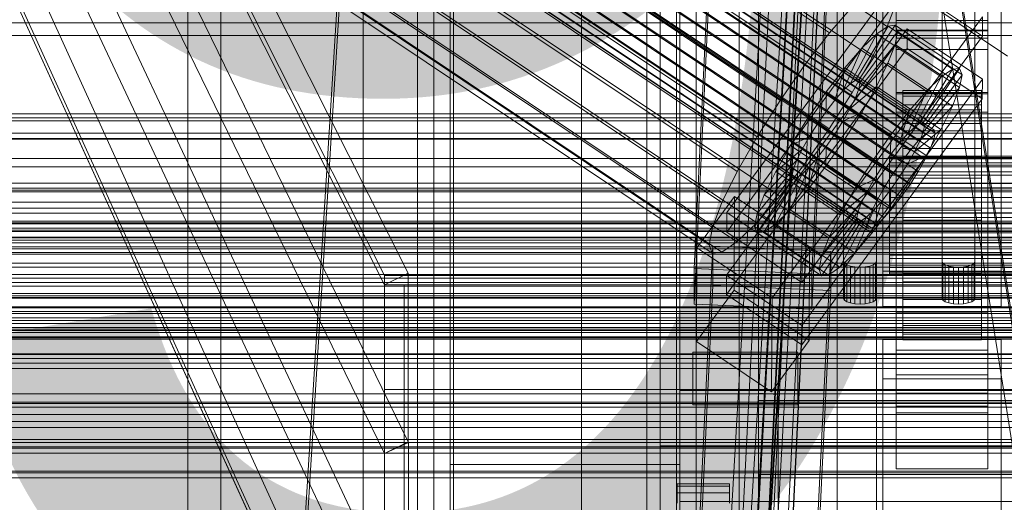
# Model space of a CAD drawing. Header units: millimetres. Extents: x -3490 to 61924, y -72580 to 6847.
# Tile 99 of 256: x -281 to -130, y -35176 to -35103. Entities that reach past the tile are written whole.
import ezdxf

# ---------------------------------------------------------------- set-up
doc = ezdxf.new("R2010")
doc.units = ezdxf.units.MM
for name, color, linetype, lineweight in [('COTAS_O', 1, 'Continuous', 0), ('COTAS_P', 1, 'Continuous', 0), ('frontal_bajante_movil', 7, 'Continuous', 0), ('frontal_C01', 7, 'Continuous', 0), ('frontal_C02', 7, 'Continuous', 0), ('frontal_C03', 7, 'Continuous', 0), ('frontal_C05', 7, 'Continuous', 0), ('frontal_mix-C02', 7, 'Continuous', 0), ('frontal_secador', 7, 'Continuous', 0), ('frontal_tolva-C01', 7, 'Continuous', 0)]:
    doc.layers.add(name, color=color, linetype=linetype, lineweight=lineweight)
doc.dimstyles.new('R19_100', dxfattribs={"dimtxt": 250, "dimasz": 150, "dimexe": 150, "dimexo": 80, "dimgap": 100, "dimtad": 1, "dimtih": 1, "dimtoh": 1, "dimdsep": 46, "dimcen": 0.09, "dimadec": 0, "dimazin": 0, "dimtfac": 1, "dimtdec": 4, "dimtofl": 0, "dimtmove": 0, "dimatfit": 3, "dimfxl": 1, "dimtolj": 1, "dimtzin": 0, "dimarcsym": 0})

# ---------------------------------------------------------------- blocks, each defined once
blk = doc.blocks.new('DIM_R29_52')
at = {"layer": 'COTAS_P'}
for p, q in [((-1750, -34600), (-1600, -34555)), ((2600, -34600), (2450, -34555)), ((-1750, -35500), (-1750, -34600)), ((-1750, -34600), (2600, -34600)), ((-1750, -34600), (-1600, -34645)), ((2600, -34600), (2450, -34645)), ((2600, -35500), (2600, -34600))]:
    blk.add_line(p, q, dxfattribs=at)
blk.add_text('4350 P', height=250, dxfattribs=at).set_placement((425, -34500))
blk = doc.blocks.new('DIM_R29_59')
at = {"layer": 'COTAS_O'}
for p, q in [((-1850, -34900), (-1850, -35600)), ((-150, -34900), (-150, -35600)), ((-1850, -35600), (-1700, -35555)), ((-150, -35600), (-300, -35555)), ((-150, -35600), (-1850, -35600)), ((-1850, -35600), (-1700, -35645)), ((-150, -35600), (-300, -35645))]:
    blk.add_line(p, q, dxfattribs=at)
blk.add_text('1700 O', height=250, rotation=180, dxfattribs=at).set_placement((-1000, -35700))
blk = doc.blocks.new('DIM_R29_63')
at = {"layer": 'COTAS_O'}
for p, q in [((-1480, -35300), (-1330, -35255)), ((490, -35300), (340, -35255)), ((-1480, -36000), (-1480, -35300)), ((-1480, -35300), (490, -35300)), ((-1480, -35300), (-1330, -35345)), ((490, -35300), (340, -35345)), ((490, -36000), (490, -35300))]:
    blk.add_line(p, q, dxfattribs=at)
blk.add_text('1970 O', height=250, dxfattribs=at).set_placement((-495, -35200))
blk = doc.blocks.new('DIM_R29_65')
at = {"layer": 'COTAS_O'}
for p, q in [((-1400, -35300), (-1250, -35255)), ((1400, -35300), (1250, -35255)), ((-1400, -36000), (-1400, -35300)), ((-1400, -35300), (1400, -35300)), ((-1400, -35300), (-1250, -35345)), ((1400, -35300), (1250, -35345)), ((1400, -36000), (1400, -35300))]:
    blk.add_line(p, q, dxfattribs=at)
blk.add_text('2800 O', height=250, dxfattribs=at).set_placement((0, -35200))
blk = doc.blocks.new('DIM_R29_66')
at = {"layer": 'COTAS_P'}
for p, q in [((-305, -34680), (395, -34680)), ((395, -34680), (350, -34830)), ((395, -36000), (395, -34680)), ((395, -34680), (440, -34830)), ((395, -36000), (350, -35850)), ((395, -36000), (440, -35850)), ((-305, -36000), (395, -36000))]:
    blk.add_line(p, q, dxfattribs=at)
blk.add_text('1320 P', height=250, rotation=90, dxfattribs=at).set_placement((295, -35340))
blk = doc.blocks.new('DIM_R29_67')
at = {"layer": 'COTAS_P'}
for p, q in [((-305, -35300), (-155, -35255)), ((345, -35300), (195, -35255)), ((-305, -36000), (-305, -35300)), ((-305, -35300), (345, -35300)), ((-305, -35300), (-155, -35345)), ((345, -35300), (195, -35345)), ((345, -36000), (345, -35300))]:
    blk.add_line(p, q, dxfattribs=at)
blk.add_text('650 P', height=250, dxfattribs=at).set_placement((20, -35200))

msp = doc.modelspace()

# ---------------------------------------------------------------- linework, layer by layer
at = {"layer": 'frontal_bajante_movil'}
for p, q in [((-195, -35227.232), (-195, -34680)), ((-183, -34680), (-183, -35227.232)), ((-180, -35227.232), (-180, -34680)), ((-195, -34682.819), (-195, -35230.051)), ((-183, -35230.051), (-183, -34682.819)), ((-215, -35355.689), (-215, -34808.457)), ((-185, -34808.457), (-185, -35355.689)), ((-183, -35356.81), (-183, -34809.578)), ((-180, -34809.578), (-180, -35356.81)), ((-215, -34846.045), (-215, -35393.277)), ((-185, -35393.277), (-185, -34846.045)), ((-180, -34885.505), (-180, -35159.121)), ((-215, -35164.759), (-215, -34891.143)), ((-180, -35164.759), (-180, -34891.143)), ((-168, -34891.143), (-168, -35164.759)), ((-215, -34896.781), (-215, -35170.397)), ((-180, -35170.397), (-180, -34896.781)), ((-180, -34902.42), (-180, -35176.036)), ((-168, -35176.036), (-168, -34902.42)), ((-156, -34902.42), (-156, -35176.036)), ((-220, -35775), (-220, -34903.821)), ((-180, -35775), (-180, -34903.821)), ((-170.939, -34903.924), (-170.939, -35177.54)), ((-82.939, -35460.565), (-170.939, -34903.924)), ((-168, -34903.359), (-80, -35460)), ((-168, -35176.975), (-168, -34903.359)), ((-168, -34904.675), (-80, -35461.315)), ((-168, -34905.239), (-168, -35178.855)), ((-156, -35178.855), (-156, -34905.239)), ((-255, -35775), (-255, -35000)), ((-155, -35139.455), (-155, -35089.862)), ((-150, -35089.862), (-150, -35139.455)), ((-140, -35139.455), (-140, -35089.862)), ((-135, -35089.862), (-135, -35139.455)), ((-155, -35095.5), (-155, -35145.093)), ((-150, -35145.093), (-150, -35095.5)), ((-140, -35095.5), (-140, -35145.093)), ((-135, -35145.093), (-135, -35095.5)), ((-154.878, -35139.719), (-155, -35139.455)), ((-155, -35145.093), (-155, -35139.455)), ((-150, -35139.455), (-150.122, -35139.719)), ((-150, -35145.093), (-150, -35139.455)), ((-139.878, -35139.719), (-140, -35139.455)), ((-140, -35145.093), (-140, -35139.455)), ((-135, -35139.455), (-135.122, -35139.719)), ((-135, -35145.093), (-135, -35139.455)), ((-154.523, -35139.958), (-154.878, -35139.719)), ((-154.878, -35145.357), (-154.878, -35139.719)), ((-153.969, -35140.147), (-154.523, -35139.958)), ((-154.523, -35145.596), (-154.523, -35139.958)), ((-153.273, -35140.268), (-153.969, -35140.147)), ((-153.969, -35145.785), (-153.969, -35140.147)), ((-152.5, -35140.31), (-153.273, -35140.268)), ((-153.273, -35145.906), (-153.273, -35140.268)), ((-151.727, -35140.268), (-152.5, -35140.31)), ((-152.5, -35145.948), (-152.5, -35140.31)), ((-151.031, -35140.147), (-151.727, -35140.268)), ((-151.727, -35145.906), (-151.727, -35140.268)), ((-150.477, -35139.958), (-151.031, -35140.147)), ((-151.031, -35145.785), (-151.031, -35140.147)), ((-150.122, -35139.719), (-150.477, -35139.958)), ((-150.477, -35145.596), (-150.477, -35139.958)), ((-150.122, -35145.357), (-150.122, -35139.719)), ((-139.523, -35139.958), (-139.878, -35139.719)), ((-139.878, -35145.357), (-139.878, -35139.719)), ((-138.969, -35140.147), (-139.523, -35139.958)), ((-139.523, -35145.596), (-139.523, -35139.958)), ((-138.273, -35140.268), (-138.969, -35140.147)), ((-138.969, -35145.785), (-138.969, -35140.147)), ((-137.5, -35140.31), (-138.273, -35140.268)), ((-138.273, -35145.906), (-138.273, -35140.268)), ((-136.727, -35140.268), (-137.5, -35140.31)), ((-137.5, -35145.948), (-137.5, -35140.31)), ((-136.031, -35140.147), (-136.727, -35140.268)), ((-136.727, -35145.906), (-136.727, -35140.268)), ((-135.477, -35139.958), (-136.031, -35140.147)), ((-136.031, -35145.785), (-136.031, -35140.147)), ((-135.122, -35139.719), (-135.477, -35139.958)), ((-135.477, -35145.596), (-135.477, -35139.958)), ((-135.122, -35145.357), (-135.122, -35139.719)), ((-155, -35145.093), (-154.878, -35145.357)), ((-154.878, -35145.357), (-154.523, -35145.596)), ((-154.523, -35145.596), (-153.969, -35145.785)), ((-151.031, -35145.785), (-150.477, -35145.596)), ((-150.477, -35145.596), (-150.122, -35145.357)), ((-150.122, -35145.357), (-150, -35145.093)), ((-140, -35145.093), (-139.878, -35145.357)), ((-139.878, -35145.357), (-139.523, -35145.596)), ((-139.523, -35145.596), (-138.969, -35145.785)), ((-136.031, -35145.785), (-135.477, -35145.596)), ((-135.477, -35145.596), (-135.122, -35145.357)), ((-135.122, -35145.357), (-135, -35145.093)), ((-153.969, -35145.785), (-153.273, -35145.906)), ((-153.273, -35145.906), (-152.5, -35145.948)), ((-152.5, -35145.948), (-151.727, -35145.906)), ((-151.727, -35145.906), (-151.031, -35145.785)), ((-138.969, -35145.785), (-138.273, -35145.906)), ((-138.273, -35145.906), (-137.5, -35145.948)), ((-137.5, -35145.948), (-136.727, -35145.906)), ((-136.727, -35145.906), (-136.031, -35145.785)), ((-178, -35153.296), (-162, -35153.296)), ((-178, -35153.296), (-178, -35161.296)), ((-162, -35153.296), (-162, -35161.296)), ((-180, -35159.121), (220, -35159.121)), ((-180, -35347.232), (-180, -35159.121)), ((-180, -35164.759), (-180, -35159.121)), ((-168, -35160.655), (208, -35160.655)), ((-168, -35164.759), (-168, -35160.655)), ((-168, -35171.931), (-168, -35160.655)), ((-178, -35161.296), (-162, -35161.296)), ((-180, -35164.759), (-215, -35164.759)), ((-215, -35164.759), (-215, -35170.397)), ((-183, -35164.759), (223, -35164.759)), ((-183, -35352.87), (-183, -35164.759)), ((-183, -35167.578), (-183, -35164.759)), ((-180, -35164.759), (-180, -35352.87)), ((220, -35164.759), (-180, -35164.759)), ((-168, -35164.759), (-180, -35164.759)), ((-180, -35164.759), (-180, -35176.036)), ((-180, -35164.759), (-180, -35170.397)), ((-168, -35164.759), (-168, -35176.036)), ((208, -35164.759), (-168, -35164.759)), ((-183, -35167.578), (-183, -35355.689)), ((223, -35167.578), (-183, -35167.578)), ((-215, -35170.397), (-180, -35170.397)), ((-168, -35171.931), (-168, -35176.036)), ((208, -35171.931), (-168, -35171.931)), ((-180, -35176.036), (-168, -35176.036)), ((-168, -35176.036), (208, -35176.036)), ((-156, -35176.036), (-168, -35176.036)), ((-168, -35176.036), (-168, -35178.855)), ((-156, -35176.036), (-156, -35178.855))]:
    msp.add_line(p, q, dxfattribs=at)
at = {"layer": 'frontal_C01'}
for p, q in [((-250, -33373.251), (-250, -35948.844)), ((-250, -35953.656), (-250, -33378.064)), ((-228.298, -34979.106), (-228.298, -35241.719)), ((-228.298, -35247.5), (-228.298, -34984.887)), ((-147, -35102.698), (-147, -35056.475)), ((-133, -35056.475), (-133, -35102.698)), ((-147, -35059.172), (-147, -35105.394)), ((-133, -35105.394), (-133, -35059.172)), ((-177.811, -35140.549), (-174.943, -35080.76)), ((-156.962, -35081.56), (-159.83, -35141.348)), ((-177.811, -35145.942), (-174.943, -35086.153)), ((-159.83, -35146.742), (-156.962, -35086.953)), ((-147, -35104.277), (-147, -35091.335)), ((-133, -35091.335), (-133, -35104.277)), ((-149, -35140.947), (-149, -35095.11)), ((-131, -35095.11), (-131, -35140.947)), ((-149, -35146.34), (-149, -35100.502)), ((-131, -35146.34), (-131, -35100.502)), ((-147, -35100.965), (-147, -35113.907)), ((-133, -35113.907), (-133, -35100.965)), ((-133, -35102.698), (-147, -35102.698)), ((-147, -35102.698), (-147, -35105.394)), ((-133, -35105.394), (-133, -35102.698)), ((-133, -35104.277), (-147, -35104.277)), ((-147, -35104.277), (-147, -35113.907)), ((-133, -35113.907), (-133, -35104.277)), ((-147, -35105.394), (-133, -35105.394)), ((-147, -35113.907), (-133, -35113.907)), ((-425, -35135.832), (425, -35135.832)), ((-159.83, -35141.348), (-177.811, -35140.549)), ((-177.811, -35140.549), (-177.811, -35145.942)), ((-131, -35140.947), (-149, -35140.947)), ((-149, -35140.947), (-149, -35146.34)), ((-131, -35146.34), (-131, -35140.947)), ((-159.83, -35146.742), (-159.83, -35141.348)), ((-177.811, -35145.942), (-159.83, -35146.742)), ((-149, -35146.34), (-131, -35146.34)), ((425, -35147.388), (-425, -35147.388)), ((425, -35149.529), (-425, -35149.529)), ((-425, -35161.084), (425, -35161.084))]:
    msp.add_line(p, q, dxfattribs=at)
at = {"layer": 'frontal_C02'}
for p, q in [((-250, -32921.727), (-250, -35767.183)), ((-250, -35771.953), (-250, -32926.497)), ((-356.348, -34977.08), (-142.549, -35120.055)), ((-355.53, -34976.517), (-141.731, -35119.493)), ((-355.017, -34976.461), (-141.218, -35119.437)), ((-354.844, -34976.916), (-141.045, -35119.891)), ((-357.415, -34978.111), (-143.617, -35121.086)), ((-355.022, -34977.85), (-141.224, -35120.825)), ((-358.659, -34979.539), (-144.861, -35122.515)), ((-355.541, -34979.2), (-141.742, -35122.175)), ((-332.659, -34980.402), (-148.35, -35103.656)), ((-146.196, -35124.244), (-359.995, -34981.269)), ((-356.363, -34980.873), (-142.565, -35123.849)), ((-341.461, -34981.36), (-157.152, -35104.615)), ((-361.332, -34983.181), (-147.533, -35126.157)), ((-357.434, -34982.757), (-143.635, -35125.732)), ((-358.68, -34984.722), (-144.881, -35127.697)), ((-362.578, -34985.146), (-148.779, -35128.121)), ((-160.922, -35109.496), (-345.231, -34986.241)), ((-334.981, -34985.125), (-150.672, -35108.379)), ((-363.648, -34987.029), (-149.85, -35130.005)), ((-360.017, -34986.634), (-146.218, -35129.609)), ((-364.471, -34988.703), (-150.672, -35131.678)), ((-361.352, -34988.363), (-147.554, -35131.339)), ((-365.168, -34990.987), (-151.369, -35133.962)), ((-364.989, -34990.053), (-151.191, -35133.028)), ((-363.664, -34990.823), (-149.865, -35133.798)), ((-362.596, -34989.792), (-148.798, -35132.768)), ((-338.003, -34990.44), (-153.694, -35113.695)), ((-364.995, -34991.441), (-151.196, -35134.417)), ((-364.482, -34991.386), (-150.683, -35134.361)), ((-349.002, -34991.638), (-164.693, -35114.893)), ((-341.52, -34995.985), (-157.211, -35119.24)), ((-352.519, -34997.183), (-168.21, -35120.438)), ((-345.291, -35001.382), (-160.982, -35124.637)), ((-355.541, -35002.499), (-171.232, -35125.753)), ((-357.863, -35007.222), (-173.554, -35130.477)), ((-349.061, -35006.263), (-164.752, -35129.518)), ((-352.572, -35010.296), (-168.263, -35133.55)), ((-359.326, -35011.031), (-175.016, -35134.286)), ((-355.584, -35013.205), (-171.275, -35136.46)), ((-359.83, -35013.667), (-175.521, -35136.922)), ((-359.341, -35014.95), (-175.032, -35138.205)), ((-357.893, -35014.793), (-173.584, -35138.047)), ((-228.298, -35036.685), (-250, -35386.887)), ((-250, -35392.618), (-228.298, -35042.415)), ((-228.298, -35042.415), (-130, -35108.151)), ((-172.809, -35131.994), (-145.277, -35094.471)), ((-145.289, -35097.452), (-172.821, -35134.974)), ((-133.821, -35105.121), (-145.289, -35097.452)), ((-157.152, -35104.615), (-153.641, -35100.582)), ((-146.887, -35099.847), (-148.35, -35103.656)), ((-133.809, -35102.14), (-161.341, -35139.663)), ((-133.809, -35102.14), (-133.821, -35105.121)), ((-153.199, -35111.823), (-148.226, -35103.563)), ((-152.686, -35111.768), (-147.143, -35103.445)), ((-148.35, -35103.656), (-150.672, -35108.379)), ((-148.226, -35103.563), (-149.953, -35104.751)), ((-147.143, -35103.445), (-148.226, -35103.563)), ((-148.226, -35103.563), (-138.396, -35110.137)), ((-147.143, -35103.445), (-137.313, -35110.019)), ((-146.777, -35104.405), (-147.143, -35103.445)), ((-172.847, -35141.531), (-145.315, -35104.009)), ((-161.353, -35142.643), (-133.821, -35105.121)), ((-160.922, -35109.496), (-157.152, -35104.615)), ((-154.017, -35112.386), (-149.953, -35104.751)), ((-152.513, -35112.222), (-146.777, -35104.405)), ((-149.953, -35104.751), (-152.207, -35106.927)), ((-149.953, -35104.751), (-140.123, -35111.324)), ((-147.155, -35106.377), (-146.777, -35104.405)), ((-147, -35107.163), (-147, -35104.183)), ((-147, -35104.183), (-133, -35104.183)), ((-147, -35150.001), (-147, -35104.183)), ((-146.777, -35104.405), (-136.948, -35110.979)), ((-145.327, -35106.989), (-145.315, -35104.009)), ((-145.315, -35104.009), (-133.847, -35111.678)), ((-133, -35104.183), (-133, -35107.163)), ((-133, -35104.183), (-133, -35150.001)), ((-152.692, -35113.156), (-147.155, -35106.377)), ((-148.249, -35109.226), (-147.155, -35106.377)), ((-147.155, -35106.377), (-137.325, -35112.95)), ((-145.327, -35106.989), (-172.859, -35144.512)), ((-155.085, -35113.417), (-152.207, -35106.927)), ((-152.207, -35106.927), (-154.833, -35109.943)), ((-152.207, -35106.927), (-142.377, -35113.501)), ((-133, -35107.163), (-147, -35107.163)), ((-147, -35107.163), (-147, -35152.982)), ((-133.859, -35114.659), (-145.327, -35106.989)), ((-133, -35152.982), (-133, -35107.163)), ((-164.693, -35114.893), (-160.922, -35109.496)), ((-150.672, -35108.379), (-153.694, -35113.695)), ((-153.21, -35114.506), (-148.249, -35109.226)), ((-149.985, -35112.76), (-148.249, -35109.226)), ((-148.249, -35109.226), (-138.419, -35115.8)), ((-154.833, -35109.943), (-157.653, -35113.595)), ((-156.329, -35114.846), (-154.833, -35109.943)), ((-154.833, -35109.943), (-145.003, -35116.517)), ((-138.396, -35110.137), (-143.369, -35118.397)), ((-137.313, -35110.019), (-142.856, -35118.341)), ((-136.948, -35110.979), (-142.683, -35118.796)), ((-140.123, -35111.324), (-138.396, -35110.137)), ((-138.396, -35110.137), (-137.313, -35110.019)), ((-136.948, -35110.979), (-137.325, -35112.95)), ((-137.313, -35110.019), (-136.948, -35110.979)), ((-133.847, -35111.678), (-161.379, -35149.2)), ((-155.085, -35113.417), (-154.017, -35112.386)), ((-154.017, -35112.386), (-153.199, -35111.823)), ((-144.188, -35118.96), (-154.017, -35112.386)), ((-153.199, -35111.823), (-152.686, -35111.768)), ((-143.369, -35118.397), (-153.199, -35111.823)), ((-152.513, -35112.222), (-152.692, -35113.156)), ((-142.856, -35118.341), (-152.686, -35111.768)), ((-152.686, -35111.768), (-152.513, -35112.222)), ((-142.683, -35118.796), (-152.513, -35112.222)), ((-140.123, -35111.324), (-144.188, -35118.96)), ((-142.377, -35113.501), (-140.123, -35111.324)), ((-133.847, -35111.678), (-133.859, -35114.659)), ((-157.653, -35113.595), (-160.474, -35117.632)), ((-157.653, -35113.595), (-157.665, -35116.575)), ((-147.823, -35120.168), (-157.653, -35113.595)), ((-153.694, -35113.695), (-157.211, -35119.24)), ((-156.329, -35114.846), (-155.085, -35113.417)), ((-145.255, -35119.99), (-155.085, -35113.417)), ((-154.033, -35116.18), (-149.985, -35112.76)), ((-152.692, -35113.156), (-153.21, -35114.506)), ((-142.862, -35119.73), (-152.692, -35113.156)), ((-152.246, -35116.736), (-149.985, -35112.76)), ((-149.985, -35112.76), (-140.156, -35119.333)), ((-147, -35116.701), (-147, -35113.721)), ((-147, -35113.721), (-133, -35113.721)), ((-147, -35159.539), (-147, -35113.721)), ((-146, -35123.404), (-146, -35113.412)), ((-146, -35113.412), (-146, -35113.858)), ((-146, -35113.412), (-134, -35113.412)), ((-146, -35114.26), (-146, -35113.412)), ((-146, -35123.615), (-146, -35113.858)), ((-146, -35113.858), (-146, -35115.568)), ((-146, -35113.858), (-134, -35113.858)), ((-142.377, -35113.501), (-145.255, -35119.99)), ((-145.003, -35116.517), (-142.377, -35113.501)), ((-137.325, -35112.95), (-142.862, -35119.73)), ((-137.325, -35112.95), (-138.419, -35115.8)), ((-134, -35113.858), (-134, -35113.412)), ((-134, -35113.412), (-134, -35123.404)), ((-134, -35113.412), (-134, -35114.26)), ((-134, -35115.568), (-134, -35113.858)), ((-134, -35113.858), (-134, -35123.615)), ((-133, -35113.721), (-133, -35116.701)), ((-133, -35113.721), (-133, -35159.539)), ((-168.21, -35120.438), (-164.693, -35114.893)), ((-161.391, -35152.181), (-133.859, -35114.659)), ((-157.665, -35116.575), (-156.329, -35114.846)), ((-146.499, -35121.419), (-156.329, -35114.846)), ((-153.21, -35114.506), (-154.033, -35116.18)), ((-143.38, -35121.08), (-153.21, -35114.506)), ((-146, -35123.806), (-146, -35114.26)), ((-146, -35114.26), (-134, -35114.26)), ((-146, -35116.344), (-146, -35114.26)), ((-146, -35124.425), (-146, -35115.568)), ((-146, -35115.568), (-146, -35118.424)), ((-146, -35115.568), (-134, -35115.568)), ((-134, -35114.26), (-134, -35123.806)), ((-134, -35114.26), (-134, -35116.344)), ((-134, -35118.424), (-134, -35115.568)), ((-134, -35115.568), (-134, -35124.425)), ((-159.001, -35118.487), (-157.665, -35116.575)), ((-157.665, -35116.575), (-147.835, -35123.149)), ((-154.033, -35116.18), (-155.103, -35118.063)), ((-155.103, -35118.063), (-152.246, -35116.736)), ((-154.877, -35120.883), (-152.246, -35116.736)), ((-144.203, -35122.753), (-154.033, -35116.18)), ((-152.246, -35116.736), (-142.416, -35123.309)), ((-147.823, -35120.168), (-145.003, -35116.517)), ((-133, -35116.701), (-147, -35116.701)), ((-147, -35116.701), (-147, -35162.519)), ((-145.003, -35116.517), (-146.499, -35121.419)), ((-146, -35124.793), (-146, -35116.344)), ((-146, -35116.344), (-134, -35116.344)), ((-146, -35119.521), (-146, -35116.344)), ((-138.419, -35115.8), (-143.38, -35121.08)), ((-138.419, -35115.8), (-140.156, -35119.333)), ((-134, -35116.344), (-134, -35124.793)), ((-134, -35116.344), (-134, -35119.521)), ((-133, -35162.519), (-133, -35116.701)), ((-160.474, -35117.632), (-163.105, -35121.78)), ((-159.001, -35118.487), (-160.474, -35117.632)), ((-160.474, -35117.632), (-150.644, -35124.205)), ((-160.247, -35120.452), (-159.001, -35118.487)), ((-149.171, -35125.061), (-159.001, -35118.487)), ((-155.103, -35118.063), (-156.35, -35120.028)), ((-145.274, -35124.637), (-155.103, -35118.063)), ((-146, -35125.778), (-146, -35118.424)), ((-146, -35118.424), (-146, -35122.233)), ((-146, -35118.424), (-134, -35118.424)), ((-143.369, -35118.397), (-144.188, -35118.96)), ((-142.856, -35118.341), (-143.369, -35118.397)), ((-142.683, -35118.796), (-142.856, -35118.341)), ((-134, -35122.233), (-134, -35118.424)), ((-134, -35118.424), (-134, -35125.778)), ((-157.211, -35119.24), (-160.982, -35124.637)), ((-156.35, -35120.028), (-157.686, -35121.94)), ((-156.35, -35120.028), (-154.877, -35120.883)), ((-146.52, -35126.601), (-156.35, -35120.028)), ((-150.644, -35124.205), (-147.823, -35120.168)), ((-147.835, -35123.149), (-147.823, -35120.168)), ((-145.255, -35119.99), (-146.499, -35121.419)), ((-146, -35126.298), (-146, -35119.521)), ((-146, -35119.521), (-134, -35119.521)), ((-146, -35123.577), (-146, -35119.521)), ((-144.188, -35118.96), (-145.255, -35119.99)), ((-140.156, -35119.333), (-144.203, -35122.753)), ((-143.617, -35121.086), (-142.549, -35120.055)), ((-143.38, -35121.08), (-142.862, -35119.73)), ((-142.862, -35119.73), (-142.683, -35118.796)), ((-142.549, -35120.055), (-141.731, -35119.493)), ((-140.156, -35119.333), (-142.416, -35123.309)), ((-141.731, -35119.493), (-141.218, -35119.437)), ((-141.045, -35119.891), (-141.224, -35120.825)), ((-141.218, -35119.437), (-141.045, -35119.891)), ((-134, -35119.521), (-134, -35126.298)), ((-134, -35119.521), (-134, -35123.577)), ((-171.232, -35125.753), (-168.21, -35120.438)), ((-160.247, -35120.452), (-163.105, -35121.78)), ((-161.318, -35122.336), (-160.247, -35120.452)), ((-150.417, -35127.026), (-160.247, -35120.452)), ((-157.698, -35124.921), (-154.877, -35120.883)), ((-154.877, -35120.883), (-145.047, -35127.457)), ((-146.499, -35121.419), (-147.835, -35123.149)), ((-144.861, -35122.515), (-143.617, -35121.086)), ((-144.203, -35122.753), (-143.38, -35121.08)), ((-141.224, -35120.825), (-141.742, -35122.175)), ((-163.105, -35121.78), (-165.365, -35125.756)), ((-161.318, -35122.336), (-165.365, -35125.756)), ((-163.105, -35121.78), (-153.275, -35128.353)), ((-162.14, -35124.009), (-161.318, -35122.336)), ((-151.488, -35128.909), (-161.318, -35122.336)), ((-157.686, -35121.94), (-159.022, -35123.67)), ((-157.686, -35121.94), (-157.698, -35124.921)), ((-147.856, -35128.514), (-157.686, -35121.94)), ((-147.835, -35123.149), (-149.171, -35125.061)), ((-146.196, -35124.244), (-144.861, -35122.515)), ((-146, -35127.582), (-146, -35122.233)), ((-146, -35122.233), (-146, -35126.734)), ((-146, -35122.233), (-134, -35122.233)), ((-145.274, -35124.637), (-144.203, -35122.753)), ((-141.742, -35122.175), (-142.565, -35123.849)), ((-134, -35126.734), (-134, -35122.233)), ((-134, -35122.233), (-134, -35127.582)), ((-162.14, -35124.009), (-167.102, -35129.289)), ((-160.982, -35124.637), (-164.752, -35129.518)), ((-162.659, -35125.359), (-162.14, -35124.009)), ((-152.311, -35130.583), (-162.14, -35124.009)), ((-159.022, -35123.67), (-160.518, -35128.572)), ((-159.022, -35123.67), (-160.266, -35125.098)), ((-149.192, -35130.243), (-159.022, -35123.67)), ((-153.275, -35128.353), (-150.644, -35124.205)), ((-150.644, -35124.205), (-149.171, -35125.061)), ((-148, -35123.806), (-148, -35123.404)), ((-148, -35123.404), (-148, -35123.615)), ((-148, -35123.404), (148, -35123.404)), ((-148, -35123.615), (-148, -35124.425)), ((-148, -35123.615), (148, -35123.615)), ((-148, -35124.793), (-148, -35123.806)), ((-148, -35123.806), (148, -35123.806)), ((-148, -35124.425), (-148, -35125.778)), ((-148, -35124.425), (148, -35124.425)), ((-147.533, -35126.157), (-146.196, -35124.244)), ((-146.52, -35126.601), (-145.274, -35124.637)), ((-146, -35123.615), (-146, -35123.404)), ((-134, -35123.404), (-146, -35123.404)), ((-146, -35123.404), (-146, -35123.806)), ((-146, -35128.219), (-146, -35123.577)), ((-146, -35123.577), (-134, -35123.577)), ((-146, -35128.233), (-146, -35123.577)), ((-146, -35124.425), (-146, -35123.615)), ((-134, -35123.615), (-146, -35123.615)), ((-134, -35123.806), (-146, -35123.806)), ((-146, -35123.806), (-146, -35124.793)), ((-146, -35125.778), (-146, -35124.425)), ((-134, -35124.425), (-146, -35124.425)), ((-142.416, -35123.309), (-145.274, -35124.637)), ((-142.416, -35123.309), (-145.047, -35127.457)), ((-142.565, -35123.849), (-143.635, -35125.732)), ((-134, -35123.404), (-134, -35123.615)), ((-134, -35123.806), (-134, -35123.404)), ((-134, -35123.577), (-134, -35128.219)), ((-134, -35123.577), (-134, -35128.233)), ((-134, -35123.615), (-134, -35124.425)), ((-134, -35124.793), (-134, -35123.806)), ((-134, -35124.425), (-134, -35125.778)), ((-173.554, -35130.477), (-171.232, -35125.753)), ((-162.659, -35125.359), (-168.196, -35132.138)), ((-165.365, -35125.756), (-167.102, -35129.289)), ((-161.333, -35126.129), (-165.397, -35133.764)), ((-165.365, -35125.756), (-155.535, -35132.329)), ((-160.266, -35125.098), (-163.144, -35131.588)), ((-162.837, -35126.293), (-162.659, -35125.359)), ((-152.829, -35131.933), (-162.659, -35125.359)), ((-161.333, -35126.129), (-162.151, -35126.692)), ((-160.266, -35125.098), (-161.333, -35126.129)), ((-151.503, -35132.703), (-161.333, -35126.129)), ((-160.518, -35128.572), (-157.698, -35124.921)), ((-150.436, -35131.672), (-160.266, -35125.098)), ((-157.698, -35124.921), (-147.868, -35131.494)), ((-149.171, -35125.061), (-150.417, -35127.026)), ((-148.779, -35128.121), (-147.533, -35126.157)), ((-148, -35126.298), (-148, -35124.793)), ((-148, -35124.793), (148, -35124.793)), ((-148, -35125.778), (-148, -35127.582)), ((-148, -35125.778), (148, -35125.778)), ((-134, -35124.793), (-146, -35124.793)), ((-146, -35124.793), (-146, -35126.298)), ((-146, -35127.582), (-146, -35125.778)), ((-134, -35125.778), (-146, -35125.778)), ((-143.635, -35125.732), (-144.881, -35127.697)), ((-134, -35126.298), (-134, -35124.793)), ((-134, -35125.778), (-134, -35127.582)), ((-162.837, -35126.293), (-168.573, -35134.11)), ((-162.664, -35126.748), (-168.208, -35135.07)), ((-162.151, -35126.692), (-167.125, -35134.952)), ((-162.664, -35126.748), (-162.837, -35126.293)), ((-153.008, -35132.867), (-162.837, -35126.293)), ((-162.151, -35126.692), (-162.664, -35126.748)), ((-152.835, -35133.321), (-162.664, -35126.748)), ((-152.321, -35133.265), (-162.151, -35126.692)), ((-153.275, -35128.353), (-150.417, -35127.026)), ((-150.417, -35127.026), (-151.488, -35128.909)), ((-148, -35128.219), (-148, -35126.298)), ((-148, -35126.298), (148, -35126.298)), ((-148, -35127.582), (-148, -35129.714)), ((-148, -35127.582), (148, -35127.582)), ((-145.047, -35127.457), (-147.868, -35131.494)), ((-147.856, -35128.514), (-146.52, -35126.601)), ((-145.047, -35127.457), (-146.52, -35126.601)), ((-134, -35126.298), (-146, -35126.298)), ((-146, -35126.298), (-146, -35128.219)), ((-146, -35126.734), (-146, -35129.714)), ((-134, -35126.734), (-146, -35126.734)), ((-146, -35126.734), (-146, -35131.621)), ((-146, -35129.714), (-146, -35127.582)), ((-134, -35127.582), (-146, -35127.582)), ((-134, -35128.219), (-134, -35126.298)), ((-134, -35129.714), (-134, -35126.734)), ((-134, -35131.621), (-134, -35126.734)), ((-134, -35127.582), (-134, -35129.714)), ((-163.144, -35131.588), (-160.518, -35128.572)), ((-160.518, -35128.572), (-150.688, -35135.145)), ((-155.535, -35132.329), (-153.275, -35128.353)), ((-155.535, -35132.329), (-151.488, -35128.909)), ((-151.488, -35128.909), (-152.311, -35130.583)), ((-149.85, -35130.005), (-148.779, -35128.121)), ((-149.192, -35130.243), (-147.856, -35128.514)), ((-148, -35130.424), (-148, -35128.219)), ((-148, -35128.219), (148, -35128.219)), ((-147.868, -35131.494), (-147.856, -35128.514)), ((-144.881, -35127.697), (-146.218, -35129.609)), ((-134, -35128.219), (-146, -35128.219)), ((-146, -35128.219), (-146, -35130.424)), ((-146, -35130.424), (-146, -35128.233)), ((-146, -35128.233), (-134, -35128.233)), ((-146, -35133.173), (-146, -35128.233)), ((-134, -35130.424), (-134, -35128.219)), ((-134, -35128.233), (-134, -35130.424)), ((-134, -35128.233), (-134, -35133.173)), ((-177.394, -35137.353), (-171.658, -35129.536)), ((-175.016, -35134.286), (-173.554, -35130.477)), ((-171.715, -35143.843), (-171.658, -35129.536)), ((-171.658, -35129.536), (-160.19, -35137.205)), ((-164.752, -35129.518), (-168.263, -35133.55)), ((-167.102, -35129.289), (-168.196, -35132.138)), ((-167.102, -35129.289), (-157.272, -35135.862)), ((-157.272, -35135.862), (-152.311, -35130.583)), ((-152.311, -35130.583), (-152.829, -35131.933)), ((-150.688, -35135.145), (-149.192, -35130.243)), ((-150.672, -35131.678), (-149.85, -35130.005)), ((-150.436, -35131.672), (-149.192, -35130.243)), ((-148, -35129.714), (-148, -35132.029)), ((148, -35129.714), (-148, -35129.714)), ((-148, -35132.764), (-148, -35130.424)), ((-148, -35130.424), (148, -35130.424)), ((-146.218, -35129.609), (-147.554, -35131.339)), ((-146, -35129.714), (-134, -35129.714)), ((-146, -35132.029), (-146, -35129.714)), ((-134, -35130.424), (-146, -35130.424)), ((-146, -35130.424), (-146, -35132.764)), ((-134, -35129.714), (-134, -35132.029)), ((-134, -35132.764), (-134, -35130.424)), ((-172.809, -35131.994), (-172.821, -35134.974)), ((-161.341, -35139.663), (-172.809, -35131.994)), ((-168.196, -35132.138), (-168.573, -35134.11)), ((-168.196, -35132.138), (-158.366, -35138.712)), ((-165.397, -35133.764), (-163.144, -35131.588)), ((-163.144, -35131.588), (-153.314, -35138.162)), ((-158.366, -35138.712), (-152.829, -35131.933)), ((-153.314, -35138.162), (-150.436, -35131.672)), ((-152.829, -35131.933), (-153.008, -35132.867)), ((-151.503, -35132.703), (-150.436, -35131.672)), ((-151.191, -35133.028), (-150.672, -35131.678)), ((-147.868, -35131.494), (-150.688, -35135.145)), ((-147.554, -35131.339), (-148.798, -35132.768)), ((-148, -35132.029), (-148, -35134.369)), ((-148, -35132.029), (148, -35132.029)), ((-146, -35132.029), (-146, -35131.621)), ((-146, -35131.621), (-146, -35136.561)), ((-146, -35131.621), (-134, -35131.621)), ((-146, -35134.369), (-146, -35132.029)), ((-134, -35132.029), (-146, -35132.029)), ((-134, -35136.561), (-134, -35131.621)), ((-134, -35131.621), (-134, -35132.029)), ((-134, -35132.029), (-134, -35134.369)), ((-168.263, -35133.55), (-171.275, -35136.46)), ((-158.743, -35140.684), (-153.008, -35132.867)), ((-158.378, -35141.643), (-152.835, -35133.321)), ((-157.295, -35141.525), (-152.321, -35133.265)), ((-157.272, -35135.862), (-155.535, -35132.329)), ((-155.567, -35140.338), (-151.503, -35132.703)), ((-153.008, -35132.867), (-152.835, -35133.321)), ((-152.835, -35133.321), (-152.321, -35133.265)), ((-152.321, -35133.265), (-151.503, -35132.703)), ((-151.369, -35133.962), (-151.191, -35133.028)), ((-148.798, -35132.768), (-149.865, -35133.798)), ((-148, -35135.079), (-148, -35132.764)), ((-148, -35132.764), (148, -35132.764)), ((-146, -35132.764), (-146, -35133.173)), ((-134, -35132.764), (-146, -35132.764)), ((-146, -35132.764), (-146, -35135.079)), ((-146, -35133.173), (-134, -35133.173)), ((-146, -35138.06), (-146, -35133.173)), ((-134, -35133.173), (-134, -35132.764)), ((-134, -35135.079), (-134, -35132.764)), ((-134, -35133.173), (-134, -35138.06)), ((-175.521, -35136.922), (-175.016, -35134.286)), ((-172.821, -35134.974), (-161.353, -35142.643)), ((-168.573, -35134.11), (-168.208, -35135.07)), ((-168.573, -35134.11), (-158.743, -35140.684)), ((-168.208, -35135.07), (-167.125, -35134.952)), ((-168.208, -35135.07), (-158.378, -35141.643)), ((-167.125, -35134.952), (-165.397, -35133.764)), ((-167.125, -35134.952), (-157.295, -35141.525)), ((-165.397, -35133.764), (-155.567, -35140.338)), ((-150.688, -35135.145), (-153.314, -35138.162)), ((-151.196, -35134.417), (-151.369, -35133.962)), ((-150.683, -35134.361), (-151.196, -35134.417)), ((-149.865, -35133.798), (-150.683, -35134.361)), ((-148, -35134.369), (-148, -35136.575)), ((-148, -35134.369), (148, -35134.369)), ((-148, -35137.211), (-148, -35135.079)), ((-148, -35135.079), (148, -35135.079)), ((-146, -35136.575), (-146, -35134.369)), ((-146, -35134.369), (-146, -35136.561)), ((-134, -35134.369), (-146, -35134.369)), ((-146, -35135.079), (-146, -35138.06)), ((-134, -35135.079), (-146, -35135.079)), ((-146, -35135.079), (-146, -35137.211)), ((-134, -35136.561), (-134, -35134.369)), ((-134, -35134.369), (-134, -35136.575)), ((-134, -35138.06), (-134, -35135.079)), ((-134, -35137.211), (-134, -35135.079)), ((-171.275, -35136.46), (-173.584, -35138.047)), ((-158.366, -35138.712), (-157.272, -35135.862)), ((-148, -35136.575), (-148, -35138.495)), ((-148, -35136.575), (148, -35136.575)), ((-146, -35136.561), (-146, -35141.217)), ((-146, -35136.561), (-134, -35136.561)), ((-146, -35138.495), (-146, -35136.575)), ((-146, -35136.575), (-146, -35141.217)), ((-134, -35136.575), (-146, -35136.575)), ((-134, -35141.217), (-134, -35136.561)), ((-134, -35141.217), (-134, -35136.575)), ((-134, -35136.575), (-134, -35138.495)), ((-177.811, -35196.412), (-174.943, -35137.146)), ((-177.394, -35137.353), (-177.451, -35151.66)), ((-165.926, -35145.022), (-177.394, -35137.353)), ((-175.032, -35138.205), (-175.521, -35136.922)), ((-173.584, -35138.047), (-175.032, -35138.205)), ((-174.943, -35143.109), (-174.943, -35137.146)), ((-174.943, -35137.146), (-156.962, -35137.939)), ((-160.19, -35137.205), (-165.926, -35145.022)), ((-160.19, -35137.205), (-160.247, -35151.512)), ((-156.962, -35137.939), (-159.83, -35197.205)), ((-156.962, -35137.939), (-156.962, -35143.901)), ((-153.314, -35138.162), (-155.567, -35140.338)), ((-148, -35139.015), (-148, -35137.211)), ((-148, -35137.211), (148, -35137.211)), ((-146, -35137.211), (-146, -35142.561)), ((-134, -35137.211), (-146, -35137.211)), ((-146, -35137.211), (-146, -35139.015)), ((-146, -35138.06), (-134, -35138.06)), ((-146, -35142.561), (-146, -35138.06)), ((-134, -35142.561), (-134, -35137.211)), ((-134, -35139.015), (-134, -35137.211)), ((-134, -35138.06), (-134, -35142.561)), ((-161.353, -35142.643), (-161.341, -35139.663)), ((-158.743, -35140.684), (-158.366, -35138.712)), ((-148, -35138.495), (-148, -35140.001)), ((-148, -35138.495), (148, -35138.495)), ((-148, -35140.368), (-148, -35139.015)), ((-148, -35139.015), (148, -35139.015)), ((-146, -35140.001), (-146, -35138.495)), ((-146, -35138.495), (-146, -35145.272)), ((-134, -35138.495), (-146, -35138.495)), ((-146, -35139.015), (-146, -35146.369)), ((-134, -35139.015), (-146, -35139.015)), ((-146, -35139.015), (-146, -35140.368)), ((-134, -35145.272), (-134, -35138.495)), ((-134, -35138.495), (-134, -35140.001)), ((-134, -35146.369), (-134, -35139.015)), ((-134, -35140.368), (-134, -35139.015)), ((-158.378, -35141.643), (-158.743, -35140.684)), ((-155.567, -35140.338), (-157.295, -35141.525)), ((-148, -35140.001), (-148, -35140.988)), ((-148, -35140.001), (148, -35140.001)), ((-148, -35141.178), (-148, -35140.368)), ((-148, -35140.368), (148, -35140.368)), ((-148, -35140.988), (-148, -35141.389)), ((-148, -35140.988), (148, -35140.988)), ((-148, -35141.389), (-148, -35141.178)), ((-148, -35141.178), (148, -35141.178)), ((-146, -35140.988), (-146, -35140.001)), ((-146, -35140.001), (-146, -35148.449)), ((-134, -35140.001), (-146, -35140.001)), ((-146, -35140.368), (-146, -35149.225)), ((-134, -35140.368), (-146, -35140.368)), ((-146, -35140.368), (-146, -35141.178)), ((-146, -35141.389), (-146, -35140.988)), ((-146, -35140.988), (-146, -35150.533)), ((-134, -35140.988), (-146, -35140.988)), ((-146, -35141.178), (-146, -35150.935)), ((-134, -35141.178), (-146, -35141.178)), ((-146, -35141.178), (-146, -35141.389)), ((-134, -35148.449), (-134, -35140.001)), ((-134, -35140.001), (-134, -35140.988)), ((-134, -35149.225), (-134, -35140.368)), ((-134, -35141.178), (-134, -35140.368)), ((-134, -35150.533), (-134, -35140.988)), ((-134, -35140.988), (-134, -35141.389)), ((-134, -35150.935), (-134, -35141.178)), ((-134, -35141.389), (-134, -35141.178)), ((-172.847, -35141.531), (-172.859, -35144.512)), ((-161.379, -35149.2), (-172.847, -35141.531)), ((-157.295, -35141.525), (-158.378, -35141.643)), ((-148, -35141.389), (148, -35141.389)), ((-146, -35141.217), (-146, -35145.272)), ((-146, -35141.217), (-134, -35141.217)), ((-146, -35141.389), (-146, -35151.381)), ((-134, -35141.389), (-146, -35141.389)), ((-146, -35142.561), (-134, -35142.561)), ((-146, -35146.369), (-146, -35142.561)), ((-134, -35145.272), (-134, -35141.217)), ((-134, -35151.381), (-134, -35141.389)), ((-134, -35142.561), (-134, -35146.369)), ((-177.811, -35202.374), (-174.943, -35143.109)), ((-171.715, -35143.843), (-177.451, -35151.66)), ((-156.962, -35143.901), (-174.943, -35143.109)), ((-160.247, -35151.512), (-171.715, -35143.843)), ((-159.83, -35203.167), (-156.962, -35143.901)), ((-172.859, -35144.512), (-161.391, -35152.181)), ((-165.983, -35159.329), (-165.926, -35145.022)), ((-146, -35145.272), (-146, -35148.449)), ((-146, -35145.272), (-134, -35145.272)), ((-134, -35148.449), (-134, -35145.272)), ((-147, -35161.504), (-147, -35147.198)), ((-147, -35147.198), (-133, -35147.198)), ((-147, -35156.743), (-147, -35147.198)), ((-146, -35146.369), (-134, -35146.369)), ((-146, -35149.225), (-146, -35146.369)), ((-134, -35146.369), (-134, -35149.225)), ((-133, -35147.198), (-133, -35161.504)), ((-133, -35147.198), (-133, -35156.743)), ((-146, -35148.449), (-146, -35150.533)), ((-146, -35148.449), (-134, -35148.449)), ((-134, -35150.533), (-134, -35148.449)), ((-161.391, -35152.181), (-161.379, -35149.2)), ((-133, -35150.001), (-147, -35150.001)), ((-147, -35150.001), (-147, -35152.982)), ((-146, -35149.225), (-134, -35149.225)), ((-146, -35150.935), (-146, -35149.225)), ((-134, -35149.225), (-134, -35150.935)), ((-133, -35152.982), (-133, -35150.001)), ((-177.451, -35151.66), (-165.983, -35159.329)), ((-165.983, -35159.329), (-160.247, -35151.512)), ((-149, -35157.332), (-149, -35151.371)), ((-149, -35151.371), (-131, -35151.371)), ((-149, -35196.807), (-149, -35151.371)), ((-146, -35150.533), (-146, -35151.381)), ((-146, -35150.533), (-134, -35150.533)), ((-146, -35150.935), (-134, -35150.935)), ((-146, -35151.381), (-146, -35150.935)), ((-146, -35151.381), (-134, -35151.381)), ((-134, -35151.381), (-134, -35150.533)), ((-134, -35150.935), (-134, -35151.381)), ((-131, -35151.371), (-131, -35157.332)), ((-131, -35151.371), (-131, -35196.807)), ((-147, -35152.982), (-133, -35152.982)), ((-131, -35157.332), (-149, -35157.332)), ((-149, -35202.768), (-149, -35157.332)), ((-133, -35156.743), (-147, -35156.743)), ((-147, -35156.743), (-147, -35171.05)), ((-133, -35171.05), (-133, -35156.743)), ((-131, -35202.768), (-131, -35157.332)), ((-133, -35159.539), (-147, -35159.539)), ((-147, -35159.539), (-147, -35162.519)), ((-133, -35162.519), (-133, -35159.539)), ((-133, -35161.504), (-147, -35161.504)), ((-147, -35161.504), (-147, -35171.05)), ((-133, -35171.05), (-133, -35161.504)), ((-147, -35162.519), (-133, -35162.519)), ((-147, -35171.05), (-133, -35171.05))]:
    msp.add_line(p, q, dxfattribs=at)
at = {"layer": 'frontal_C03'}
for p, q in [((1250, -35103.087), (-1250, -35103.087)), ((-1250, -35116.939), (1250, -35116.939)), ((-1250, -35117.572), (1250, -35117.572)), ((-1250, -35118.036), (1250, -35118.036)), ((-1250, -35119.892), (1250, -35119.892)), ((1250, -35120.726), (-1250, -35120.726)), ((-1250, -35120.788), (1250, -35120.788)), ((-1250, -35123.74), (1250, -35123.74)), ((-1250, -35125.008), (1250, -35125.008)), ((-1250, -35127.542), (1250, -35127.542)), ((1570, -35128.303), (-1570, -35128.303)), ((1570, -35128.562), (-1570, -35128.562)), ((-1250, -35128.855), (1250, -35128.855)), ((-1250, -35130.407), (1250, -35130.407)), ((1570, -35131.347), (-1570, -35131.347)), ((1570, -35132.085), (-1570, -35132.085)), ((-1500, -35133.329), (1500, -35133.329)), ((-1500, -35133.553), (1500, -35133.553)), ((-1500, -35133.718), (1500, -35133.718)), ((-1500, -35134.375), (1500, -35134.375)), ((-1500, -35134.693), (1500, -35134.693)), ((-1250, -35134.888), (1250, -35134.888)), ((-1500, -35135.739), (1500, -35135.739)), ((-1500, -35136.188), (1500, -35136.188)), ((1250, -35136.619), (-1250, -35136.619)), ((1570, -35137.231), (-1570, -35137.231)), ((-1500, -35137.551), (1500, -35137.551)), ((-1500, -35138.101), (1500, -35138.101)), ((1570, -35138.335), (-1570, -35138.335)), ((-1500, -35139.689), (1500, -35139.689)), ((1500, -35140.302), (-1500, -35140.302)), ((-1500, -35142.006), (1500, -35142.006)), ((-1500, -35142.641), (1500, -35142.641)), ((-1250, -35141.427), (1250, -35141.427)), ((-1250, -35143.22), (1250, -35143.22)), ((-1570, -35145.059), (1570, -35145.059)), ((-1500, -35144.345), (1500, -35144.345)), ((-1500, -35144.958), (1500, -35144.958)), ((1570, -35146.361), (-1570, -35146.361)), ((-1500, -35146.546), (1500, -35146.546)), ((-1500, -35147.096), (1500, -35147.096)), ((1250, -35146.472), (-1250, -35146.472)), ((-1500, -35148.459), (1500, -35148.459)), ((-1250, -35148.028), (1250, -35148.028)), ((-1500, -35148.908), (1500, -35148.908)), ((-1500, -35149.954), (1500, -35149.954)), ((-1250, -35149.759), (1250, -35149.759)), ((-1500, -35150.272), (1500, -35150.272)), ((-1500, -35150.929), (1500, -35150.929)), ((-1500, -35151.093), (1500, -35151.093)), ((-1500, -35151.318), (1500, -35151.318)), ((1570, -35153.639), (-1570, -35153.639)), ((1250, -35153.528), (-1250, -35153.528)), ((-1250, -35154.239), (1250, -35154.239)), ((1570, -35154.941), (-1570, -35154.941)), ((-1250, -35155.792), (1250, -35155.792)), ((-1250, -35159.639), (1250, -35159.639)), ((1570, -35161.665), (-1570, -35161.665)), ((-1250, -35160.906), (1250, -35160.906)), ((1570, -35162.769), (-1570, -35162.769)), ((-1250, -35163.859), (1250, -35163.859)), ((-1250, -35164.755), (1250, -35164.755)), ((-1250, -35166.611), (1250, -35166.611)), ((1570, -35167.915), (-1570, -35167.915)), ((-1250, -35167.075), (1250, -35167.075)), ((-1250, -35167.708), (1250, -35167.708)), ((1570, -35168.653), (-1570, -35168.653)), ((1570, -35171.438), (-1570, -35171.438)), ((1570, -35171.697), (-1570, -35171.697)), ((1250, -35172.458), (-1250, -35172.458))]:
    msp.add_line(p, q, dxfattribs=at)
at = {"layer": 'frontal_C05'}
for p, q in [((-217.5, -35992), (-217.5, -34800)), ((-214.5, -34800), (-214.5, -35992)), ((-180.5, -34800), (-180.5, -35992)), ((-177.5, -35992), (-177.5, -34800))]:
    msp.add_line(p, q, dxfattribs=at)
at = {"layer": 'frontal_mix-C02'}
for p, q in [((-170, -35240.004), (-150, -34913.701)), ((-150, -34913.937), (-170, -35329.168)), ((-150, -34915), (-170, -35241.303)), ((-170, -35330.23), (-150, -34915)), ((-161.4, -34991.482), (-172.6, -35186.164)), ((-168.6, -35186.164), (-157.4, -34991.482)), ((-157.995, -34996.403), (-167.995, -35159.555)), ((-165, -35159.727), (-155, -34996.576)), ((-172.6, -35222.232), (-161.4, -35001.655)), ((-157.4, -35001.655), (-168.6, -35222.232)), ((-167.995, -35177.563), (-157.995, -35002.406)), ((-155, -35002.578), (-165, -35177.735)), ((-157.997, -35012.663), (-167.997, -35208.273)), ((-165, -35208.415), (-155, -35012.805)), ((-167.997, -35226.281), (-157.997, -35018.666)), ((-155, -35018.808), (-165, -35226.423)), ((-167.995, -35159.55), (-172.995, -35241.126)), ((-170, -35241.303), (-165, -35159.727)), ((-167.995, -35177.558), (-167.995, -35159.55)), ((-165, -35159.727), (-167.995, -35159.55)), ((-167.995, -35159.555), (-167.995, -35177.563)), ((-165, -35159.727), (-167.995, -35159.555)), ((-165, -35177.735), (-165, -35159.727)), ((-180.4, -35173.713), (-180.4, -35173.372)), ((-180.4, -35173.372), (-172.4, -35173.372)), ((-180.4, -35174.712), (-180.4, -35173.713)), ((-180.4, -35173.713), (-172.4, -35173.713)), ((-172.4, -35173.713), (-172.4, -35173.372)), ((-172.4, -35174.712), (-172.4, -35173.713)), ((-180.4, -35176.301), (-180.4, -35174.712)), ((-180.4, -35174.712), (-172.4, -35174.712)), ((-172.4, -35176.301), (-172.4, -35174.712))]:
    msp.add_line(p, q, dxfattribs=at)
at = {"layer": 'frontal_secador'}
for p, q in [((-1250, -35105), (1250, -35105)), ((-1240, -35139.711), (1240, -35139.711)), ((-1240, -35144.711), (1240, -35144.711))]:
    msp.add_line(p, q, dxfattribs=at)
at = {"layer": 'frontal_tolva-C01'}
for p, q in [((-225, -35141.614), (-600, -34398.619)), ((-600, -34398.891), (-225, -35222.279)), ((-600, -34400), (-225, -35142.996)), ((-225, -35223.388), (-600, -34400)), ((-363.919, -34858.884), (-221.419, -35141.223)), ((-225, -35142.996), (-367.5, -34860.657)), ((-221.419, -35166.948), (-363.919, -34874.834)), ((-363.877, -34874.92), (-221.377, -35167.034)), ((-225, -35168.721), (-367.5, -34876.607)), ((-221.377, -35195.975), (-363.877, -34892.864)), ((-363.845, -34892.934), (-221.345, -35196.046)), ((-225, -35197.662), (-367.5, -34894.551)), ((-221.345, -35221.771), (-363.845, -34908.884)), ((-367.5, -34910.5), (-225, -35223.388)), ((-225, -35142.996), (-221.419, -35141.223)), ((225, -35141.614), (-225, -35141.614)), ((-225, -35142.996), (-225, -35141.614)), ((-221.419, -35141.223), (-221.419, -35166.948)), ((-225, -35158.996), (-225, -35142.996)), ((-225, -35142.996), (-225, -35223.388)), ((-225, -35142.996), (-222, -35142.996)), ((225, -35142.996), (-225, -35142.996)), ((-225, -35168.721), (-225, -35142.996)), ((-222, -35223.388), (-222, -35142.996)), ((-222, -35142.996), (-222, -35158.996)), ((-225, -35239.388), (-225, -35158.996)), ((-225, -35158.996), (-222, -35158.996)), ((-225, -35158.996), (225, -35158.996)), ((-222, -35158.996), (-222, -35239.388)), ((-225, -35168.721), (-221.419, -35166.948)), ((-225, -35168.721), (-221.377, -35167.034)), ((-221.377, -35167.034), (-221.377, -35195.975)), ((-225, -35197.662), (-225, -35168.721))]:
    msp.add_line(p, q, dxfattribs=at)

# ---------------------------------------------------------------- dimensions: what is measured, and where the dimension line sits
at = {"layer": 'COTAS_O'}
for p1, p2, picture, middle in [((-150, -34900), (-1850, -34900), 'DIM_R29_59', (-1000, -35600)), ((-1480, -36000), (490, -36000), 'DIM_R29_63', (-495, -35300)), ((-1400, -36000), (1400, -36000), 'DIM_R29_65', (0, -35300))]:
    dim = msp.add_aligned_dim(p1=p1, p2=p2, distance=700, text='<> O', dimstyle='R19_100', dxfattribs=at)
    dim.commit()
    dim.dimension.update_dxf_attribs({"geometry": picture, "text_midpoint": middle})
at = {"layer": 'COTAS_P'}
for p1, p2, distance, picture, middle in [((-1750, -35500), (2600, -35500), 900, 'DIM_R29_52', (425, -34600)), ((-305, -36000), (-305, -34680), -700, 'DIM_R29_66', (395, -35340)), ((-305, -36000), (345, -36000), 700, 'DIM_R29_67', (20, -35300))]:
    dim = msp.add_aligned_dim(p1=p1, p2=p2, distance=distance, text='<> P', dimstyle='R19_100', dxfattribs=at)
    dim.commit()
    dim.dimension.update_dxf_attribs({"geometry": picture, "text_midpoint": middle})

doc.saveas('drawing.dxf')
